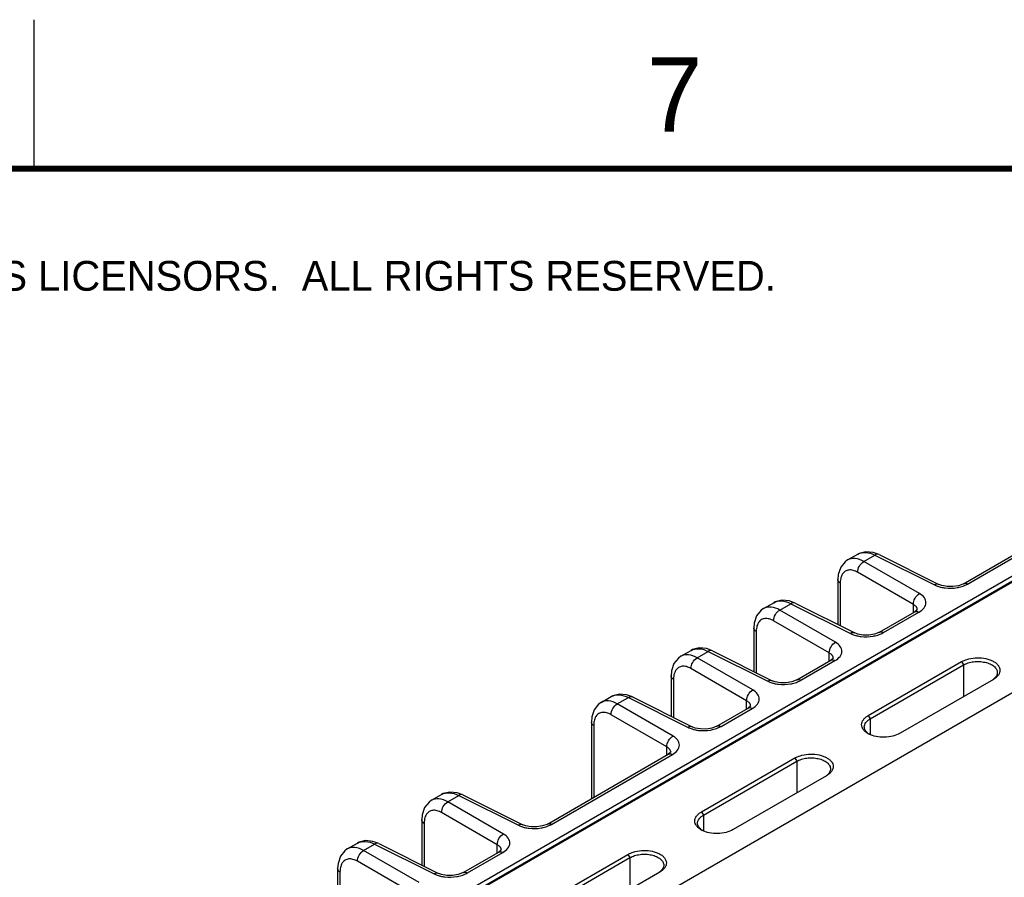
# Model space of a CAD drawing. Header units: inches. Extents: x 0 to 34, y 0 to 22.
# Tile 65 of 133: x 4.2 to 7.5, y 19.1 to 22. Entities that reach past the tile are written whole.
import ezdxf

# ---------------------------------------------------------------- set-up
doc = ezdxf.new("R2010")
doc.units = ezdxf.units.IN
doc.header["$LTSCALE"] = 1.87
doc.header["$MEASUREMENT"] = 0
doc.layers.get('0').update_dxf_attribs({"linetype": 'CONTINUOUS'})
doc.styles.add('TEXTSTYLE_2', font='txt')

msp = doc.modelspace()

# ---------------------------------------------------------------- linework, layer by layer
at = {"color": 2, "linetype": 'CONTINUOUS'}
msp.add_line((4.2, 21.5), (4.2, 22), dxfattribs=at)
at = {"color": 7, "linetype": 'CONTINUOUS'}
for p, q in [((1.6863, 16.7896), (7.8795, 20.3655)), ((3.2185, 17.6578), (7.8919, 20.3562)), ((3.224, 17.6574), (7.8974, 20.3557)), ((7.3171, 20.1089), (7.7268, 20.3454)), ((7.3312, 20.1078), (7.7408, 20.3443)), ((7.0341, 20.2064), (7.0143, 20.2139)), ((6.9285, 20.1883), (6.9625, 20.2079)), ((6.9832, 20.1832), (7.0201, 20.2045)), ((7.1699, 20.0754), (6.9832, 20.1832)), ((7.0201, 20.2045), (7.2204, 20.1045)), ((7.0341, 20.2065), (7.2344, 20.1064)), ((8.2316, 20.176), (3.5526, 17.4744)), ((6.896, 20.1225), (6.896, 19.9719)), ((7.1491, 20.0392), (6.9623, 20.1471)), ((6.904, 20.1109), (6.904, 19.9679)), ((7.2344, 20.1064), (7.2344, 20.1064)), ((6.7522, 20.0437), (6.7324, 20.0511)), ((6.6466, 20.0255), (6.6807, 20.0452)), ((6.7013, 20.0205), (6.7383, 20.0418)), ((6.8881, 19.9126), (6.7013, 20.0205)), ((6.7383, 20.0418), (6.9386, 19.9418)), ((6.7522, 20.0437), (6.9525, 19.9437)), ((7.1491, 20.0118), (7.1491, 20.0392)), ((7.1612, 20.0201), (7.154, 20.0147)), ((7.1626, 20.0209), (7.1626, 20.021)), ((6.8672, 19.8765), (6.6804, 19.9843)), ((7.0353, 19.9461), (7.154, 20.0147)), ((7.0493, 19.9451), (7.168, 20.0136)), ((7.154, 20.0147), (7.154, 20.0147)), ((6.6142, 19.9598), (6.6142, 19.814)), ((6.6221, 19.9482), (6.6221, 19.81)), ((6.9525, 19.9437), (6.9525, 19.9437)), ((6.3693, 19.8654), (6.4033, 19.8851)), ((6.4749, 19.8836), (6.4551, 19.891)), ((6.4749, 19.8836), (6.6752, 19.7835)), ((6.424, 19.8603), (6.461, 19.8817)), ((6.6108, 19.7525), (6.424, 19.8603)), ((6.461, 19.8817), (6.6612, 19.7816)), ((6.7579, 19.786), (6.8721, 19.8519)), ((6.772, 19.785), (6.8861, 19.8509)), ((6.8672, 19.8491), (6.8672, 19.8765)), ((6.8793, 19.8574), (6.8721, 19.8519)), ((6.8721, 19.8519), (6.8721, 19.8519)), ((6.8807, 19.8582), (6.8807, 19.8582)), ((6.5899, 19.7163), (6.4031, 19.8242)), ((6.9977, 19.6666), (7.3109, 19.8474)), ((7.0042, 19.6555), (7.3173, 19.8363)), ((7.3109, 19.8474), (7.3173, 19.8363)), ((7.3173, 19.8363), (7.3173, 19.7301)), ((6.3368, 19.7997), (6.3368, 19.6641)), ((6.3448, 19.788), (6.3448, 19.6601)), ((7.4176, 19.788), (7.1044, 19.6071)), ((7.4185, 19.7885), (7.4176, 19.788)), ((6.6752, 19.7835), (6.6752, 19.7835)), ((6.1014, 19.7107), (6.1355, 19.7304)), ((6.1561, 19.7057), (6.1931, 19.727)), ((6.207, 19.7289), (6.1872, 19.7364)), ((6.1931, 19.727), (6.3934, 19.627)), ((6.207, 19.7289), (6.4073, 19.6289)), ((6.3429, 19.5978), (6.1561, 19.7057)), ((6.4901, 19.6313), (6.5948, 19.6918)), ((6.5041, 19.6303), (6.6088, 19.6907)), ((6.5899, 19.689), (6.5899, 19.7163)), ((6.602, 19.6972), (6.5948, 19.6918)), ((6.5948, 19.6918), (6.5948, 19.6918)), ((6.6034, 19.698), (6.6034, 19.6981)), ((6.322, 19.5617), (6.1352, 19.6695)), ((6.9977, 19.6666), (7.0042, 19.6555)), ((7.0042, 19.6555), (7.0042, 19.6029)), ((6.069, 19.645), (6.069, 19.3882)), ((6.0769, 19.6334), (6.0769, 19.3928)), ((6.4073, 19.6289), (6.4073, 19.6289)), ((6.322, 19.5343), (6.322, 19.5617)), ((5.9214, 19.303), (6.3269, 19.5371)), ((5.9354, 19.3019), (6.3409, 19.5361)), ((6.3341, 19.5426), (6.3269, 19.5371)), ((6.3269, 19.5371), (6.3269, 19.5371)), ((6.3355, 19.5434), (6.3355, 19.5434)), ((6.4382, 19.3435), (6.7514, 19.5244)), ((6.7514, 19.5244), (6.7578, 19.5133)), ((6.4447, 19.3324), (6.7578, 19.5133)), ((6.7578, 19.5133), (6.7578, 19.407)), ((6.8581, 19.4649), (6.5449, 19.2841)), ((6.859, 19.4654), (6.8581, 19.4649)), ((5.5328, 19.3824), (5.5668, 19.402)), ((5.5874, 19.3773), (5.6244, 19.3987)), ((5.6383, 19.4006), (5.6185, 19.408)), ((5.6244, 19.3987), (5.8247, 19.2986)), ((5.6383, 19.4006), (5.8386, 19.3005)), ((5.7742, 19.2695), (5.5874, 19.3773)), ((5.7533, 19.2333), (5.5666, 19.3412)), ((6.4382, 19.3435), (6.4447, 19.3324)), ((6.4447, 19.3324), (6.4447, 19.2798)), ((5.5003, 19.3166), (5.5003, 19.1654)), ((5.5082, 19.305), (5.5082, 19.1614)), ((5.8386, 19.3005), (5.8386, 19.3005)), ((5.2503, 19.2193), (5.2843, 19.239)), ((5.305, 19.2142), (5.342, 19.2356)), ((5.3559, 19.2375), (5.3361, 19.2449)), ((5.342, 19.2356), (5.5422, 19.1355)), ((5.3559, 19.2375), (5.5562, 19.1375)), ((5.7533, 19.206), (5.7533, 19.2333)), ((5.4918, 19.1064), (5.305, 19.2142)), ((5.6389, 19.1399), (5.7582, 19.2088)), ((5.653, 19.1389), (5.7723, 19.2077)), ((5.7655, 19.2142), (5.7582, 19.2088)), ((5.7582, 19.2088), (5.7582, 19.2088)), ((5.7668, 19.215), (5.7668, 19.2151)), ((5.8787, 19.0205), (6.1919, 19.2013)), ((5.8852, 19.0094), (6.1983, 19.1902)), ((6.1919, 19.2013), (6.1983, 19.1902)), ((6.1983, 19.1902), (6.1983, 19.084)), ((5.4709, 19.0703), (5.2841, 19.1781)), ((5.2178, 19.1536), (5.2178, 19.018)), ((5.2258, 19.1419), (5.2258, 19.014)), ((5.5562, 19.1374), (5.5562, 19.1375)), ((6.2986, 19.1419), (5.9854, 18.961)), ((6.2995, 19.1424), (6.2986, 19.1419))]:
    msp.add_line(p, q, dxfattribs=at)
at = {"color": 7, "linetype": 'CONTINUOUS', "const_width": 0.02}
msp.add_lwpolyline([(33.5, 21.5), (0.5, 21.5)], dxfattribs=at)
at = {"color": 7, "linetype": 'CONTINUOUS'}
for points in [[(7.0143, 20.2139), (6.99, 20.2162), (6.9678, 20.2106), (6.9625, 20.2079)], [(6.9285, 20.1883), (6.9201, 20.1824), (6.9054, 20.1639), (6.8974, 20.1394), (6.896, 20.1225)], [(7.3171, 20.1089), (7.315, 20.1077), (7.3006, 20.1022), (7.2819, 20.099), (7.2621, 20.0992), (7.2445, 20.1025), (7.2344, 20.1064)], [(6.7324, 20.0511), (6.7082, 20.0535), (6.686, 20.0479), (6.6806, 20.0452)], [(6.6467, 20.0255), (6.6383, 20.0196), (6.6235, 20.0012), (6.6155, 19.9767), (6.6142, 19.9598)], [(7.1626, 20.0218), (7.1627, 20.0222), (7.1612, 20.0201)], [(7.0353, 19.9461), (7.0332, 19.945), (7.0187, 19.9395), (7, 19.9363), (6.9802, 19.9364), (6.9627, 19.9397), (6.9525, 19.9437)], [(6.4551, 19.891), (6.4309, 19.8933), (6.4086, 19.8878), (6.4033, 19.885)], [(6.3693, 19.8654), (6.3609, 19.8595), (6.3462, 19.841), (6.3382, 19.8166), (6.3368, 19.7996)], [(6.8808, 19.8591), (6.8809, 19.8594), (6.8793, 19.8574)], [(6.7579, 19.786), (6.7559, 19.7849), (6.7414, 19.7794), (6.7227, 19.7762), (6.7029, 19.7763), (6.6854, 19.7796), (6.6752, 19.7835)], [(6.1872, 19.7364), (6.163, 19.7387), (6.1408, 19.7331), (6.1354, 19.7304)], [(6.1015, 19.7108), (6.0931, 19.7048), (6.0783, 19.6864), (6.0703, 19.6619), (6.069, 19.645)], [(6.6035, 19.699), (6.6035, 19.6993), (6.602, 19.6972)], [(6.4901, 19.6313), (6.488, 19.6302), (6.4735, 19.6247), (6.4548, 19.6215), (6.435, 19.6216), (6.4175, 19.6249), (6.4073, 19.6289)], [(6.3356, 19.5443), (6.3357, 19.5446), (6.3341, 19.5426)], [(5.6185, 19.408), (5.5943, 19.4103), (5.5721, 19.4048), (5.5668, 19.402)], [(5.5328, 19.3824), (5.5244, 19.3765), (5.5097, 19.358), (5.5016, 19.3336), (5.5003, 19.3166)], [(5.9214, 19.303), (5.9193, 19.3019), (5.9048, 19.2964), (5.8861, 19.2932), (5.8663, 19.2933), (5.8488, 19.2966), (5.8386, 19.3005)], [(5.3361, 19.2449), (5.3119, 19.2472), (5.2896, 19.2417), (5.2843, 19.2389)], [(5.2503, 19.2193), (5.2419, 19.2134), (5.2272, 19.1949), (5.2192, 19.1705), (5.2178, 19.1536)], [(5.7669, 19.216), (5.767, 19.2163), (5.7655, 19.2142)], [(5.6389, 19.1399), (5.6369, 19.1388), (5.6224, 19.1333), (5.6037, 19.1301), (5.5839, 19.1302), (5.5664, 19.1335), (5.5562, 19.1374)]]:
    msp.add_lwpolyline(points, dxfattribs=at)
for centre, radius, start, end in [((7.272, 20.2344), 0.1408, 263.4429, 279.9214), ((7.1476, 20.021), 0.0149, 0.0001, 5.7712), ((6.9901, 20.0717), 0.1408, 263.4429, 279.9214), ((6.8658, 19.8582), 0.0149, 0.0001, 5.7712), ((7.3845, 19.8314), 0.0542, 302.645, 307.2943), ((7.387, 19.828), 0.05, 307.3187, 308.529), ((6.7128, 19.9116), 0.1408, 263.4429, 279.9214), ((6.5885, 19.6981), 0.0149, 359.9978, 3.4411), ((6.4449, 19.7569), 0.1408, 263.4429, 279.9214), ((7.0328, 19.6692), 0.0722, 240.0337, 242.7817), ((7.0281, 19.6467), 0.0504, 232.0071, 235.964), ((6.3206, 19.5434), 0.0149, 0.0001, 5.7712), ((6.825, 19.5083), 0.0542, 302.645, 307.2943), ((6.8275, 19.505), 0.05, 307.3187, 308.529), ((5.8763, 19.4285), 0.1408, 263.4429, 279.9214), ((6.4733, 19.3461), 0.0722, 240.0337, 242.7817), ((6.4686, 19.3237), 0.0504, 232.0071, 235.964), ((5.7519, 19.2151), 0.0149, 359.9978, 3.4411), ((5.5938, 19.2655), 0.1408, 263.4429, 279.9214), ((6.2655, 19.1853), 0.0542, 302.645, 307.2943), ((6.268, 19.1819), 0.05, 307.3187, 308.529)]:
    msp.add_arc(centre, radius, start, end, dxfattribs=at)
for points, knots in [([(6.9625, 20.2079), (6.9703, 20.2124), (6.9912, 20.2162), (7.0105, 20.2095), (7.0201, 20.2045)], [0, 0, 0, 0, 0.454241, 1, 1, 1, 1]), ([(6.9832, 20.1832), (6.9741, 20.1883), (6.956, 20.1957), (6.9359, 20.1925), (6.9285, 20.1883)], [0, 0, 0, 0, 0.550041, 1, 1, 1, 1]), ([(6.9623, 20.1471), (6.9621, 20.1542), (6.9668, 20.1686), (6.9769, 20.1798), (6.9832, 20.1832)], [0, 0, 0, 0, 0.499994, 1, 1, 1, 1]), ([(7.0341, 20.2065), (7.0321, 20.2074), (7.027, 20.208), (7.0224, 20.2059), (7.0201, 20.2045)], [0, 0, 0, 0, 0.452183, 1, 1, 1, 1]), ([(6.9623, 20.1471), (6.9575, 20.1498), (6.9481, 20.1541), (6.9334, 20.1557), (6.9203, 20.1515), (6.9141, 20.1451), (6.9117, 20.1415)], [0, 0, 0, 0, 0.293274, 0.544304, 0.77001, 1, 1, 1, 1]), ([(6.904, 20.1109), (6.9028, 20.1116), (6.8989, 20.1144), (6.896, 20.1191), (6.896, 20.1225)], [0, 0, 0, 0, 0.291472, 1, 1, 1, 1]), ([(6.9117, 20.1415), (6.9108, 20.1401), (6.9074, 20.134), (6.9055, 20.1271), (6.9047, 20.1218)], [0, 0, 0, 0, 0.231032, 1, 1, 1, 1]), ([(7.2344, 20.1064), (7.2324, 20.1074), (7.2272, 20.108), (7.2227, 20.1059), (7.2204, 20.1045)], [0, 0, 0, 0, 0.452175, 1, 1, 1, 1]), ([(7.2204, 20.1045), (7.2217, 20.1039), (7.227, 20.1014), (7.2326, 20.0995), (7.2369, 20.0982)], [0, 0, 0, 0, 0.239028, 1, 1, 1, 1]), ([(7.2369, 20.0982), (7.2384, 20.0978), (7.2447, 20.0962), (7.2511, 20.0951), (7.2559, 20.0946)], [0, 0, 0, 0, 0.243525, 1, 1, 1, 1]), ([(7.2962, 20.0957), (7.2984, 20.0961), (7.3065, 20.0978), (7.3145, 20.1002), (7.3202, 20.1025)], [0, 0, 0, 0, 0.258638, 1, 1, 1, 1]), ([(7.3171, 20.1089), (7.3181, 20.1094), (7.3227, 20.1111), (7.3279, 20.1096), (7.3312, 20.1078)], [0, 0, 0, 0, 0.222733, 1, 1, 1, 1]), ([(6.6807, 20.0452), (6.6885, 20.0497), (6.7093, 20.0535), (6.7286, 20.0467), (6.7383, 20.0418)], [0, 0, 0, 0, 0.454241, 1, 1, 1, 1]), ([(7.1491, 20.0392), (7.1489, 20.0464), (7.1535, 20.0607), (7.1636, 20.072), (7.1699, 20.0754)], [0, 0, 0, 0, 0.499994, 1, 1, 1, 1]), ([(7.168, 20.0136), (7.1744, 20.0173), (7.1854, 20.0256), (7.1937, 20.0445), (7.1868, 20.0637), (7.1761, 20.0718), (7.1699, 20.0754)], [0, 0, 0, 0, 0.282235, 0.508517, 0.729022, 1, 1, 1, 1]), ([(6.7013, 20.0205), (6.6922, 20.0256), (6.6741, 20.033), (6.654, 20.0298), (6.6467, 20.0255)], [0, 0, 0, 0, 0.550041, 1, 1, 1, 1]), ([(6.6804, 19.9843), (6.6802, 19.9915), (6.6849, 20.0058), (6.695, 20.017), (6.7013, 20.0205)], [0, 0, 0, 0, 0.499994, 1, 1, 1, 1]), ([(6.7522, 20.0437), (6.7502, 20.0447), (6.7451, 20.0452), (6.7405, 20.0432), (6.7383, 20.0418)], [0, 0, 0, 0, 0.452183, 1, 1, 1, 1]), ([(7.1592, 20.0307), (7.1586, 20.0315), (7.1558, 20.0349), (7.1521, 20.0376), (7.1491, 20.0392)], [0, 0, 0, 0, 0.228219, 1, 1, 1, 1]), ([(7.154, 20.0147), (7.1549, 20.0152), (7.1595, 20.0169), (7.1647, 20.0154), (7.168, 20.0136)], [0, 0, 0, 0, 0.222727, 1, 1, 1, 1]), ([(7.1625, 20.0225), (7.1623, 20.0247), (7.1613, 20.0276), (7.1597, 20.0301), (7.1592, 20.0307)], [0, 0, 0, 0, 0.736027, 1, 1, 1, 1]), ([(6.6804, 19.9843), (6.6757, 19.9871), (6.6662, 19.9913), (6.6515, 19.993), (6.6384, 19.9887), (6.6322, 19.9824), (6.6298, 19.9787)], [0, 0, 0, 0, 0.293274, 0.544304, 0.77001, 1, 1, 1, 1]), ([(6.6221, 19.9482), (6.6209, 19.9489), (6.6171, 19.9517), (6.6142, 19.9564), (6.6142, 19.9598)], [0, 0, 0, 0, 0.291472, 1, 1, 1, 1]), ([(6.6298, 19.9787), (6.6289, 19.9774), (6.6255, 19.9713), (6.6236, 19.9644), (6.6229, 19.9591)], [0, 0, 0, 0, 0.231032, 1, 1, 1, 1]), ([(6.9525, 19.9437), (6.9505, 19.9446), (6.9454, 19.9452), (6.9408, 19.9432), (6.9386, 19.9418)], [0, 0, 0, 0, 0.452175, 1, 1, 1, 1]), ([(6.9386, 19.9418), (6.9398, 19.9411), (6.9452, 19.9387), (6.9507, 19.9367), (6.9551, 19.9355)], [0, 0, 0, 0, 0.239028, 1, 1, 1, 1]), ([(6.9551, 19.9355), (6.9566, 19.9351), (6.9628, 19.9335), (6.9692, 19.9324), (6.974, 19.9318)], [0, 0, 0, 0, 0.243525, 1, 1, 1, 1]), ([(7.0144, 19.933), (7.0165, 19.9334), (7.0246, 19.935), (7.0326, 19.9374), (7.0383, 19.9398)], [0, 0, 0, 0, 0.258638, 1, 1, 1, 1]), ([(7.0353, 19.9461), (7.0362, 19.9467), (7.0408, 19.9484), (7.046, 19.9469), (7.0493, 19.9451)], [0, 0, 0, 0, 0.222733, 1, 1, 1, 1]), ([(6.4033, 19.8851), (6.4112, 19.8896), (6.432, 19.8933), (6.4513, 19.8866), (6.461, 19.8817)], [0, 0, 0, 0, 0.454241, 1, 1, 1, 1]), ([(6.4749, 19.8836), (6.4729, 19.8846), (6.4678, 19.8851), (6.4632, 19.8831), (6.461, 19.8817)], [0, 0, 0, 0, 0.452183, 1, 1, 1, 1]), ([(6.8672, 19.8765), (6.867, 19.8836), (6.8717, 19.898), (6.8818, 19.9092), (6.8881, 19.9126)], [0, 0, 0, 0, 0.499994, 1, 1, 1, 1]), ([(6.8861, 19.8509), (6.8926, 19.8546), (6.9035, 19.8628), (6.9118, 19.8817), (6.9049, 19.9009), (6.8942, 19.909), (6.8881, 19.9126)], [0, 0, 0, 0, 0.282235, 0.508517, 0.729022, 1, 1, 1, 1]), ([(6.424, 19.8603), (6.4149, 19.8655), (6.3968, 19.8728), (6.3767, 19.8697), (6.3693, 19.8654)], [0, 0, 0, 0, 0.550041, 1, 1, 1, 1]), ([(6.4031, 19.8242), (6.4029, 19.8314), (6.4076, 19.8457), (6.4177, 19.8569), (6.424, 19.8603)], [0, 0, 0, 0, 0.499994, 1, 1, 1, 1]), ([(6.8773, 19.868), (6.8767, 19.8688), (6.8739, 19.8722), (6.8702, 19.8748), (6.8672, 19.8765)], [0, 0, 0, 0, 0.228219, 1, 1, 1, 1]), ([(6.8721, 19.8519), (6.873, 19.8525), (6.8776, 19.8542), (6.8828, 19.8526), (6.8861, 19.8509)], [0, 0, 0, 0, 0.222727, 1, 1, 1, 1]), ([(6.8806, 19.8597), (6.8804, 19.8619), (6.8794, 19.8648), (6.8778, 19.8673), (6.8773, 19.868)], [0, 0, 0, 0, 0.736027, 1, 1, 1, 1]), ([(7.3109, 19.8474), (7.3145, 19.8495), (7.3224, 19.8532), (7.3399, 19.8587), (7.3638, 19.8615), (7.3877, 19.8593), (7.4054, 19.8543), (7.4169, 19.8492), (7.4264, 19.843), (7.4337, 19.8357), (7.4384, 19.8276), (7.4402, 19.819), (7.4388, 19.8103), (7.4345, 19.802), (7.4275, 19.7946), (7.4217, 19.7904), (7.4185, 19.7885)], [0, 0, 0, 0, 0.066494, 0.138992, 0.292983, 0.446885, 0.519076, 0.585889, 0.646348, 0.700271, 0.748565, 0.793503, 0.838338, 0.886417, 0.940196, 1, 1, 1, 1]), ([(6.3525, 19.8186), (6.3516, 19.8173), (6.3482, 19.8112), (6.3463, 19.8043), (6.3455, 19.799)], [0, 0, 0, 0, 0.231043, 1, 1, 1, 1]), ([(6.4031, 19.8242), (6.3983, 19.8269), (6.3889, 19.8312), (6.3742, 19.8329), (6.3611, 19.8286), (6.3549, 19.8222), (6.3525, 19.8186)], [0, 0, 0, 0, 0.293274, 0.544304, 0.77001, 1, 1, 1, 1]), ([(7.3173, 19.8363), (7.3222, 19.8391), (7.3333, 19.8438), (7.3515, 19.8475), (7.3707, 19.8483), (7.3893, 19.8459), (7.406, 19.8407), (7.4176, 19.8339), (7.4244, 19.8273), (7.428, 19.8221), (7.4302, 19.8167), (7.4308, 19.8129), (7.4308, 19.811)], [0, 0, 0, 0, 0.128921, 0.271678, 0.419722, 0.564658, 0.698417, 0.815141, 0.866608, 0.913821, 0.957772, 1, 1, 1, 1]), ([(6.3448, 19.788), (6.3436, 19.7888), (6.3397, 19.7915), (6.3368, 19.7962), (6.3368, 19.7996)], [0, 0, 0, 0, 0.291472, 1, 1, 1, 1]), ([(6.6752, 19.7835), (6.6732, 19.7845), (6.6681, 19.7851), (6.6635, 19.783), (6.6612, 19.7816)], [0, 0, 0, 0, 0.452175, 1, 1, 1, 1]), ([(6.7579, 19.786), (6.7589, 19.7866), (6.7635, 19.7883), (6.7687, 19.7867), (6.772, 19.785)], [0, 0, 0, 0, 0.222733, 1, 1, 1, 1]), ([(7.4308, 19.811), (7.4308, 19.8091), (7.4302, 19.805), (7.4277, 19.7992), (7.4236, 19.7937), (7.4201, 19.7904), (7.4182, 19.7889)], [0, 0, 0, 0, 0.224876, 0.461143, 0.718162, 1, 1, 1, 1]), ([(6.5899, 19.7163), (6.5897, 19.7235), (6.5944, 19.7379), (6.6044, 19.7491), (6.6108, 19.7525)], [0, 0, 0, 0, 0.499994, 1, 1, 1, 1]), ([(6.6088, 19.6907), (6.6152, 19.6945), (6.6262, 19.7027), (6.6345, 19.7216), (6.6276, 19.7408), (6.6169, 19.7489), (6.6108, 19.7525)], [0, 0, 0, 0, 0.282235, 0.508517, 0.729022, 1, 1, 1, 1]), ([(6.6612, 19.7816), (6.6625, 19.781), (6.6678, 19.7785), (6.6734, 19.7766), (6.6777, 19.7754)], [0, 0, 0, 0, 0.239028, 1, 1, 1, 1]), ([(6.6777, 19.7754), (6.6792, 19.775), (6.6855, 19.7733), (6.6919, 19.7723), (6.6967, 19.7717)], [0, 0, 0, 0, 0.243525, 1, 1, 1, 1]), ([(6.7371, 19.7729), (6.7392, 19.7732), (6.7473, 19.7749), (6.7553, 19.7773), (6.761, 19.7796)], [0, 0, 0, 0, 0.258644, 1, 1, 1, 1]), ([(6.1355, 19.7304), (6.1433, 19.7349), (6.1641, 19.7387), (6.1834, 19.7319), (6.1931, 19.727)], [0, 0, 0, 0, 0.454241, 1, 1, 1, 1]), ([(6.207, 19.7289), (6.205, 19.7299), (6.1999, 19.7304), (6.1953, 19.7284), (6.1931, 19.727)], [0, 0, 0, 0, 0.452183, 1, 1, 1, 1]), ([(6.1561, 19.7057), (6.147, 19.7108), (6.1289, 19.7182), (6.1088, 19.715), (6.1015, 19.7108)], [0, 0, 0, 0, 0.550041, 1, 1, 1, 1]), ([(6.1352, 19.6695), (6.135, 19.6767), (6.1397, 19.691), (6.1498, 19.7023), (6.1561, 19.7057)], [0, 0, 0, 0, 0.499994, 1, 1, 1, 1]), ([(6.6, 19.7078), (6.5994, 19.7087), (6.5966, 19.7121), (6.5929, 19.7147), (6.5899, 19.7163)], [0, 0, 0, 0, 0.228219, 1, 1, 1, 1]), ([(6.5948, 19.6918), (6.5957, 19.6923), (6.6003, 19.6941), (6.6055, 19.6925), (6.6088, 19.6907)], [0, 0, 0, 0, 0.222727, 1, 1, 1, 1]), ([(6.6033, 19.699), (6.6032, 19.7013), (6.6022, 19.7045), (6.6005, 19.7072), (6.6, 19.7078)], [0, 0, 0, 0, 0.735422, 1, 1, 1, 1]), ([(6.0846, 19.6639), (6.0837, 19.6626), (6.0803, 19.6565), (6.0784, 19.6496), (6.0777, 19.6443)], [0, 0, 0, 0, 0.231032, 1, 1, 1, 1]), ([(6.1352, 19.6695), (6.1305, 19.6723), (6.121, 19.6765), (6.1063, 19.6782), (6.0932, 19.674), (6.087, 19.6676), (6.0846, 19.6639)], [0, 0, 0, 0, 0.293274, 0.544304, 0.77001, 1, 1, 1, 1]), ([(6.9967, 19.6066), (6.9935, 19.6084), (6.9877, 19.6124), (6.9808, 19.6198), (6.9765, 19.6279), (6.9751, 19.6365), (6.9768, 19.6451), (6.9813, 19.6533), (6.9885, 19.6606), (6.9944, 19.6647), (6.9977, 19.6666)], [0, 0, 0, 0, 0.144095, 0.272586, 0.388033, 0.496247, 0.605134, 0.722623, 0.854142, 1, 1, 1, 1]), ([(6.9847, 19.6287), (6.9847, 19.6312), (6.9856, 19.6364), (6.9897, 19.6436), (6.996, 19.6502), (7.0013, 19.6538), (7.0042, 19.6555)], [0, 0, 0, 0, 0.215909, 0.448761, 0.709865, 1, 1, 1, 1]), ([(6.0769, 19.6334), (6.0757, 19.6341), (6.0719, 19.6369), (6.069, 19.6416), (6.069, 19.645)], [0, 0, 0, 0, 0.291472, 1, 1, 1, 1]), ([(6.4073, 19.6289), (6.4053, 19.6299), (6.4002, 19.6304), (6.3956, 19.6284), (6.3934, 19.627)], [0, 0, 0, 0, 0.452175, 1, 1, 1, 1]), ([(6.3934, 19.627), (6.3946, 19.6263), (6.4, 19.6239), (6.4055, 19.6219), (6.4099, 19.6207)], [0, 0, 0, 0, 0.239028, 1, 1, 1, 1]), ([(6.4099, 19.6207), (6.4114, 19.6203), (6.4176, 19.6187), (6.424, 19.6176), (6.4288, 19.617)], [0, 0, 0, 0, 0.243525, 1, 1, 1, 1]), ([(6.4692, 19.6182), (6.4713, 19.6186), (6.4794, 19.6202), (6.4874, 19.6226), (6.4931, 19.625)], [0, 0, 0, 0, 0.258644, 1, 1, 1, 1]), ([(6.4901, 19.6313), (6.491, 19.6319), (6.4956, 19.6336), (6.5008, 19.6321), (6.5041, 19.6303)], [0, 0, 0, 0, 0.222733, 1, 1, 1, 1]), ([(6.997, 19.607), (6.9951, 19.6085), (6.9917, 19.6116), (6.9877, 19.617), (6.9853, 19.6227), (6.9847, 19.6267), (6.9847, 19.6287)], [0, 0, 0, 0, 0.280482, 0.536449, 0.77332, 1, 1, 1, 1]), ([(6.322, 19.5617), (6.3218, 19.5689), (6.3265, 19.5832), (6.3366, 19.5944), (6.3429, 19.5978)], [0, 0, 0, 0, 0.499994, 1, 1, 1, 1]), ([(6.3409, 19.5361), (6.3474, 19.5398), (6.3583, 19.548), (6.3666, 19.5669), (6.3597, 19.5861), (6.349, 19.5943), (6.3429, 19.5978)], [0, 0, 0, 0, 0.282235, 0.508517, 0.729022, 1, 1, 1, 1]), ([(7.1044, 19.6071), (7.097, 19.6029), (7.0799, 19.5965), (7.0525, 19.5931), (7.0249, 19.5954), (7.0074, 19.601), (6.9998, 19.6049)], [0, 0, 0, 0, 0.236008, 0.498149, 0.761169, 1, 1, 1, 1]), ([(6.3321, 19.5532), (6.3315, 19.554), (6.3287, 19.5574), (6.325, 19.56), (6.322, 19.5617)], [0, 0, 0, 0, 0.228219, 1, 1, 1, 1]), ([(6.3269, 19.5371), (6.3278, 19.5377), (6.3324, 19.5394), (6.3376, 19.5378), (6.3409, 19.5361)], [0, 0, 0, 0, 0.222727, 1, 1, 1, 1]), ([(6.3354, 19.5449), (6.3352, 19.5471), (6.3342, 19.55), (6.3326, 19.5525), (6.3321, 19.5532)], [0, 0, 0, 0, 0.736027, 1, 1, 1, 1]), ([(6.7514, 19.5244), (6.755, 19.5264), (6.7629, 19.5302), (6.7804, 19.5356), (6.8043, 19.5385), (6.8282, 19.5362), (6.8459, 19.5312), (6.8574, 19.5262), (6.8669, 19.5199), (6.8742, 19.5127), (6.8789, 19.5046), (6.8807, 19.496), (6.8793, 19.4873), (6.875, 19.479), (6.868, 19.4715), (6.8622, 19.4674), (6.859, 19.4654)], [0, 0, 0, 0, 0.066494, 0.138992, 0.292983, 0.446885, 0.519076, 0.585889, 0.646348, 0.700271, 0.748565, 0.793503, 0.838338, 0.886417, 0.940196, 1, 1, 1, 1]), ([(6.7578, 19.5133), (6.7627, 19.5161), (6.7739, 19.5207), (6.792, 19.5245), (6.8112, 19.5252), (6.8298, 19.5229), (6.8465, 19.5177), (6.8581, 19.5109), (6.8649, 19.5043), (6.8685, 19.4991), (6.8707, 19.4936), (6.8713, 19.4898), (6.8713, 19.488)], [0, 0, 0, 0, 0.128921, 0.271678, 0.419722, 0.564658, 0.698417, 0.815141, 0.866608, 0.913821, 0.957772, 1, 1, 1, 1]), ([(6.8713, 19.488), (6.8713, 19.486), (6.8707, 19.4819), (6.8682, 19.4761), (6.8641, 19.4706), (6.8606, 19.4674), (6.8587, 19.4658)], [0, 0, 0, 0, 0.224876, 0.461143, 0.718162, 1, 1, 1, 1]), ([(5.5874, 19.3773), (5.5784, 19.3825), (5.5603, 19.3898), (5.5402, 19.3867), (5.5328, 19.3824)], [0, 0, 0, 0, 0.550041, 1, 1, 1, 1]), ([(5.5668, 19.402), (5.5746, 19.4066), (5.5954, 19.4103), (5.6148, 19.4036), (5.6244, 19.3987)], [0, 0, 0, 0, 0.454241, 1, 1, 1, 1]), ([(5.6383, 19.4006), (5.6364, 19.4015), (5.6312, 19.4021), (5.6267, 19.4001), (5.6244, 19.3987)], [0, 0, 0, 0, 0.452183, 1, 1, 1, 1]), ([(5.5666, 19.3412), (5.5664, 19.3484), (5.571, 19.3627), (5.5811, 19.3739), (5.5874, 19.3773)], [0, 0, 0, 0, 0.499994, 1, 1, 1, 1]), ([(5.516, 19.3356), (5.5151, 19.3343), (5.5116, 19.3282), (5.5098, 19.3213), (5.509, 19.316)], [0, 0, 0, 0, 0.231043, 1, 1, 1, 1]), ([(5.5666, 19.3412), (5.5618, 19.3439), (5.5523, 19.3482), (5.5376, 19.3499), (5.5245, 19.3456), (5.5183, 19.3392), (5.516, 19.3356)], [0, 0, 0, 0, 0.293274, 0.544304, 0.77001, 1, 1, 1, 1]), ([(6.4372, 19.2835), (6.434, 19.2854), (6.4282, 19.2894), (6.4213, 19.2967), (6.417, 19.3048), (6.4156, 19.3135), (6.4173, 19.3221), (6.4218, 19.3302), (6.429, 19.3376), (6.4349, 19.3417), (6.4382, 19.3435)], [0, 0, 0, 0, 0.144095, 0.272586, 0.388033, 0.496247, 0.605134, 0.722623, 0.854142, 1, 1, 1, 1]), ([(6.4252, 19.3056), (6.4252, 19.3081), (6.4261, 19.3133), (6.4302, 19.3206), (6.4365, 19.3271), (6.4418, 19.3308), (6.4447, 19.3324)], [0, 0, 0, 0, 0.215909, 0.448761, 0.709865, 1, 1, 1, 1]), ([(5.5082, 19.305), (5.507, 19.3058), (5.5032, 19.3085), (5.5003, 19.3132), (5.5003, 19.3166)], [0, 0, 0, 0, 0.291472, 1, 1, 1, 1]), ([(5.8386, 19.3005), (5.8367, 19.3015), (5.8315, 19.3021), (5.827, 19.3), (5.8247, 19.2986)], [0, 0, 0, 0, 0.452175, 1, 1, 1, 1]), ([(5.8247, 19.2986), (5.826, 19.298), (5.8313, 19.2955), (5.8369, 19.2936), (5.8412, 19.2924)], [0, 0, 0, 0, 0.239028, 1, 1, 1, 1]), ([(5.8412, 19.2924), (5.8427, 19.2919), (5.8489, 19.2903), (5.8553, 19.2892), (5.8602, 19.2887)], [0, 0, 0, 0, 0.243525, 1, 1, 1, 1]), ([(5.9005, 19.2899), (5.9026, 19.2902), (5.9108, 19.2919), (5.9188, 19.2943), (5.9245, 19.2966)], [0, 0, 0, 0, 0.258644, 1, 1, 1, 1]), ([(5.9214, 19.303), (5.9223, 19.3035), (5.9269, 19.3053), (5.9321, 19.3037), (5.9354, 19.3019)], [0, 0, 0, 0, 0.222733, 1, 1, 1, 1]), ([(6.4375, 19.2839), (6.4356, 19.2854), (6.4322, 19.2886), (6.4282, 19.2939), (6.4258, 19.2997), (6.4252, 19.3037), (6.4252, 19.3056)], [0, 0, 0, 0, 0.280482, 0.536449, 0.77332, 1, 1, 1, 1]), ([(5.7533, 19.2333), (5.7531, 19.2405), (5.7578, 19.2549), (5.7679, 19.2661), (5.7742, 19.2695)], [0, 0, 0, 0, 0.499994, 1, 1, 1, 1]), ([(5.7723, 19.2077), (5.7787, 19.2114), (5.7897, 19.2197), (5.7979, 19.2386), (5.791, 19.2578), (5.7804, 19.2659), (5.7742, 19.2695)], [0, 0, 0, 0, 0.282235, 0.508517, 0.729022, 1, 1, 1, 1]), ([(6.5449, 19.2841), (6.5375, 19.2798), (6.5204, 19.2735), (6.493, 19.27), (6.4654, 19.2723), (6.4479, 19.2779), (6.4403, 19.2819)], [0, 0, 0, 0, 0.236008, 0.498149, 0.761169, 1, 1, 1, 1]), ([(5.305, 19.2142), (5.2959, 19.2194), (5.2778, 19.2268), (5.2577, 19.2236), (5.2503, 19.2193)], [0, 0, 0, 0, 0.550041, 1, 1, 1, 1]), ([(5.2843, 19.239), (5.2922, 19.2435), (5.313, 19.2473), (5.3323, 19.2405), (5.342, 19.2356)], [0, 0, 0, 0, 0.454241, 1, 1, 1, 1]), ([(5.3559, 19.2375), (5.3539, 19.2385), (5.3488, 19.239), (5.3442, 19.237), (5.342, 19.2356)], [0, 0, 0, 0, 0.452183, 1, 1, 1, 1]), ([(5.7635, 19.2248), (5.7629, 19.2257), (5.76, 19.2291), (5.7563, 19.2317), (5.7533, 19.2333)], [0, 0, 0, 0, 0.228219, 1, 1, 1, 1]), ([(5.7668, 19.216), (5.7667, 19.2183), (5.7657, 19.2215), (5.764, 19.2242), (5.7635, 19.2248)], [0, 0, 0, 0, 0.735422, 1, 1, 1, 1]), ([(5.2841, 19.1781), (5.2839, 19.1853), (5.2886, 19.1996), (5.2987, 19.2108), (5.305, 19.2142)], [0, 0, 0, 0, 0.499994, 1, 1, 1, 1]), ([(5.7582, 19.2088), (5.7592, 19.2093), (5.7638, 19.211), (5.769, 19.2095), (5.7723, 19.2077)], [0, 0, 0, 0, 0.222727, 1, 1, 1, 1]), ([(6.1919, 19.2013), (6.1955, 19.2034), (6.2034, 19.2071), (6.2209, 19.2126), (6.2448, 19.2154), (6.2687, 19.2132), (6.2864, 19.2082), (6.2979, 19.2031), (6.3074, 19.1969), (6.3147, 19.1896), (6.3194, 19.1816), (6.3212, 19.1729), (6.3198, 19.1642), (6.3155, 19.156), (6.3085, 19.1485), (6.3027, 19.1443), (6.2995, 19.1424)], [0, 0, 0, 0, 0.066494, 0.138992, 0.292983, 0.446885, 0.519076, 0.585889, 0.646348, 0.700271, 0.748565, 0.793503, 0.838338, 0.886417, 0.940196, 1, 1, 1, 1]), ([(6.1983, 19.1902), (6.2032, 19.193), (6.2144, 19.1977), (6.2325, 19.2014), (6.2517, 19.2022), (6.2703, 19.1999), (6.287, 19.1946), (6.2986, 19.1878), (6.3054, 19.1812), (6.309, 19.1761), (6.3113, 19.1706), (6.3118, 19.1668), (6.3118, 19.1649)], [0, 0, 0, 0, 0.128921, 0.271678, 0.419722, 0.564658, 0.698417, 0.815141, 0.866608, 0.913821, 0.957772, 1, 1, 1, 1]), ([(5.2335, 19.1725), (5.2326, 19.1712), (5.2292, 19.1651), (5.2273, 19.1582), (5.2265, 19.1529)], [0, 0, 0, 0, 0.231032, 1, 1, 1, 1]), ([(5.2841, 19.1781), (5.2793, 19.1809), (5.2699, 19.1851), (5.2552, 19.1868), (5.2421, 19.1825), (5.2359, 19.1761), (5.2335, 19.1725)], [0, 0, 0, 0, 0.293274, 0.544304, 0.77001, 1, 1, 1, 1]), ([(6.3118, 19.1649), (6.3118, 19.163), (6.3112, 19.1589), (6.3087, 19.1531), (6.3046, 19.1476), (6.3011, 19.1443), (6.2992, 19.1428)], [0, 0, 0, 0, 0.224876, 0.461143, 0.718162, 1, 1, 1, 1]), ([(5.2258, 19.1419), (5.2246, 19.1427), (5.2207, 19.1454), (5.2178, 19.1502), (5.2178, 19.1536)], [0, 0, 0, 0, 0.291472, 1, 1, 1, 1]), ([(5.5562, 19.1375), (5.5542, 19.1384), (5.5491, 19.139), (5.5445, 19.1369), (5.5422, 19.1355)], [0, 0, 0, 0, 0.452175, 1, 1, 1, 1]), ([(5.5422, 19.1355), (5.5435, 19.1349), (5.5488, 19.1324), (5.5544, 19.1305), (5.5587, 19.1293)], [0, 0, 0, 0, 0.239028, 1, 1, 1, 1]), ([(5.5587, 19.1293), (5.5602, 19.1289), (5.5665, 19.1272), (5.5729, 19.1262), (5.5777, 19.1256)], [0, 0, 0, 0, 0.243525, 1, 1, 1, 1]), ([(5.6181, 19.1268), (5.6202, 19.1272), (5.6283, 19.1288), (5.6363, 19.1312), (5.642, 19.1335)], [0, 0, 0, 0, 0.258644, 1, 1, 1, 1]), ([(5.639, 19.1399), (5.6399, 19.1405), (5.6445, 19.1422), (5.6497, 19.1406), (5.653, 19.1389)], [0, 0, 0, 0, 0.222733, 1, 1, 1, 1])]:
    msp.add_open_spline(points, degree=3, knots=knots, dxfattribs=at)
for points in [[(6.9047, 20.1218), (6.9042, 20.1182), (6.904, 20.1146), (6.904, 20.1109)], [(7.3202, 20.1025), (7.324, 20.104), (7.3277, 20.1058), (7.3312, 20.1078)], [(6.6229, 19.9591), (6.6223, 19.9555), (6.6221, 19.9518), (6.6221, 19.9482)], [(7.0383, 19.9398), (7.0421, 19.9413), (7.0458, 19.943), (7.0493, 19.9451)], [(6.3455, 19.799), (6.345, 19.7954), (6.3448, 19.7917), (6.3448, 19.788)], [(6.761, 19.7796), (6.7648, 19.7812), (6.7685, 19.7829), (6.772, 19.785)], [(6.0777, 19.6443), (6.0771, 19.6407), (6.0769, 19.637), (6.0769, 19.6334)], [(6.4931, 19.625), (6.4969, 19.6265), (6.5006, 19.6283), (6.5041, 19.6303)], [(5.509, 19.316), (5.5085, 19.3123), (5.5082, 19.3087), (5.5082, 19.305)], [(5.9245, 19.2966), (5.9282, 19.2982), (5.9319, 19.2999), (5.9354, 19.3019)], [(5.2265, 19.1529), (5.226, 19.1493), (5.2258, 19.1456), (5.2258, 19.1419)], [(5.642, 19.1335), (5.6458, 19.1351), (5.6495, 19.1368), (5.653, 19.1389)]]:
    msp.add_open_spline(points, degree=3, dxfattribs=at)

# ---------------------------------------------------------------- texts
at = {"color": 2, "linetype": 'CONTINUOUS', "attachment_point": 1, "line_spacing_factor": 0.9, "style": 'TEXTSTYLE_2'}
for s, insert, char_height, width in [('7', (6.2556, 21.8743), 0.25, 0.25), ('NATIONAL INSTRUMENTS CORPORATION AND ITS LICENSORS.  ALL RIGHTS RESERVED.', (0.9071, 21.1911), 0.1, 7.3)]:
    msp.add_mtext(s, dxfattribs=dict(at, insert=insert, char_height=char_height, width=width))

doc.saveas('drawing.dxf')
